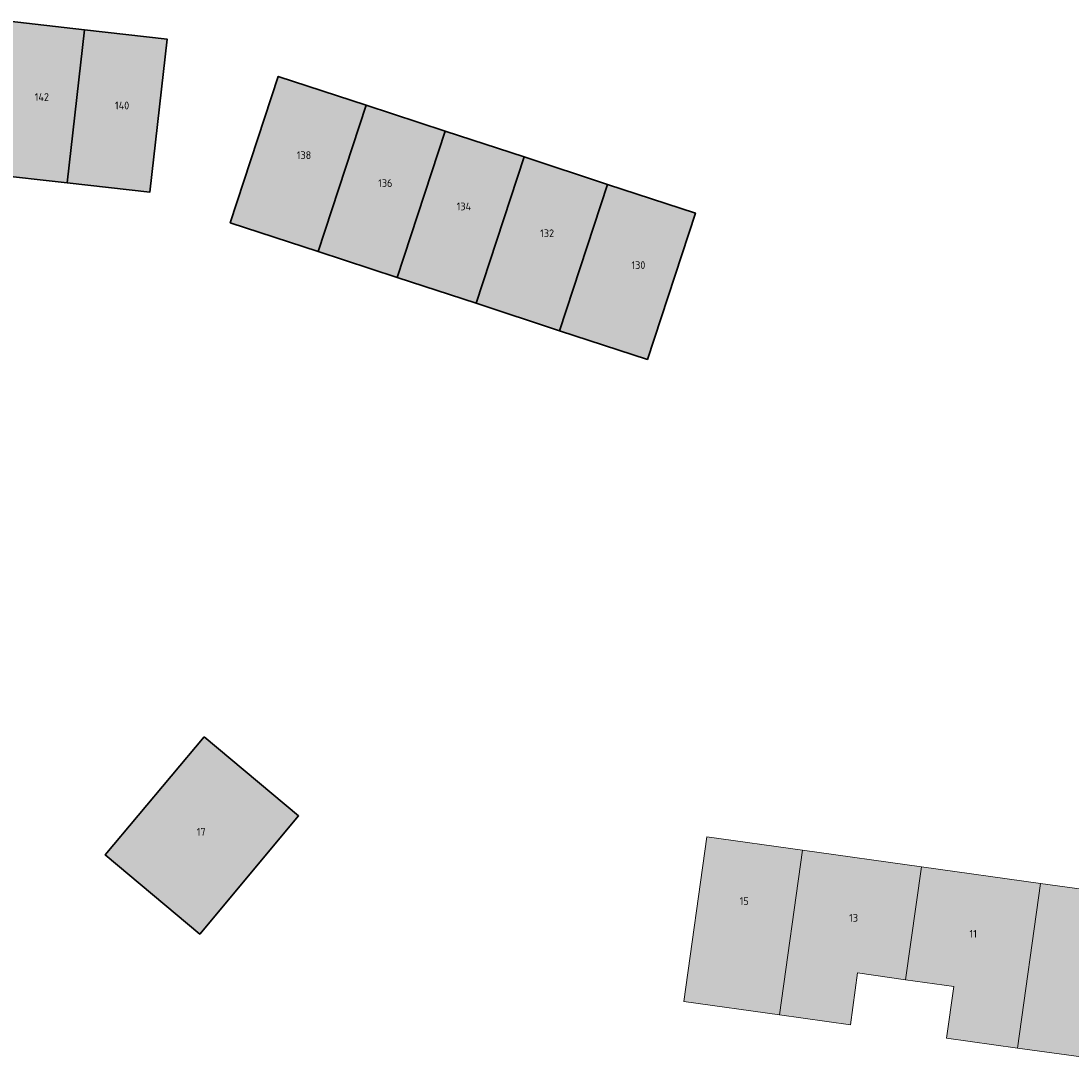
# Model space of a CAD drawing. Header units: metres. Extents: x 167440 to 167858, y 462545 to 462910.
# Tile 3 of 14: x 167590 to 167658, y 462550 to 462618. Entities that reach past the tile are written whole.
import ezdxf

# ---------------------------------------------------------------- set-up
doc = ezdxf.new("R2010")
doc.units = ezdxf.units.M
doc.header["$LTSCALE"] = 0.2
for name, color, linetype, lineweight in [('B-RO-OG-BEBOUWING_HUISNUMMER-T18', 10, 'Continuous', 18), ('B-RO-OG-BEBOUWING_WONINGBOUW-A', 254, 'Continuous', 18), ('B-RO-OG-BEBOUWING_WONINGBOUW-G', 5, 'Continuous', 18)]:
    doc.layers.add(name, color=color, linetype=linetype, lineweight=lineweight)
doc.styles.add('NLCS-ISO-M200-T25', font='NLCS-ISO.ttf', dxfattribs={"height": 0.5})

msp = doc.modelspace()

# ---------------------------------------------------------------- hatches: boundary and pattern name
at = {"layer": 'B-RO-OG-BEBOUWING_WONINGBOUW-A'}
h = msp.add_hatch(color=256, dxfattribs=at)
h.dxf.hatch_style = 1
h.paths.add_polyline_path([(167592.565, 462607.139), (167587.496, 462607.707), (167588.609, 462617.645), (167593.678, 462617.077)])
h = msp.add_hatch(color=256, dxfattribs=at)
h.dxf.hatch_style = 1
h.paths.add_polyline_path([(167592.565, 462607.139), (167597.931, 462606.538), (167599.044, 462616.476), (167593.678, 462617.077)])
h = msp.add_hatch(color=256, dxfattribs=at)
h.dxf.hatch_style = 1
h.paths.add_polyline_path([(167608.852, 462602.68), (167603.151, 462604.55), (167606.267, 462614.052), (167611.968, 462612.182)])
h = msp.add_hatch(color=256, dxfattribs=at)
h.dxf.hatch_style = 1
h.paths.add_polyline_path([(167613.983, 462600.997), (167608.852, 462602.68), (167611.968, 462612.182), (167617.099, 462610.499)])
h = msp.add_hatch(color=256, dxfattribs=at)
h.dxf.hatch_style = 1
h.paths.add_polyline_path([(167619.114, 462599.315), (167613.983, 462600.997), (167617.099, 462610.499), (167622.23, 462608.817)])
h = msp.add_hatch(color=256, dxfattribs=at)
h.dxf.hatch_style = 1
h.paths.add_polyline_path([(167624.53, 462597.538), (167619.114, 462599.315), (167622.23, 462608.817), (167627.646, 462607.04)])
h = msp.add_hatch(color=256, dxfattribs=at)
h.dxf.hatch_style = 1
h.paths.add_polyline_path([(167624.53, 462597.538), (167630.231, 462595.669), (167633.348, 462605.171), (167627.646, 462607.04)])
h = msp.add_hatch(color=256, dxfattribs=at)
h.dxf.hatch_style = 1
h.paths.add_polyline_path([(167601.455, 462571.168), (167607.587, 462566.031), (167601.165, 462558.365), (167595.033, 462563.503)])
h = msp.add_hatch(color=256, dxfattribs=at)
h.dxf.hatch_style = 1
h.paths.add_polyline_path([(167634.089, 462564.672), (167632.599, 462553.975), (167638.809, 462553.11), (167640.299, 462563.807)])
h = msp.add_hatch(color=256, dxfattribs=at)
h.dxf.hatch_style = 1
h.paths.add_polyline_path([(167640.299, 462563.807), (167648.024, 462562.731), (167647.003, 462555.402), (167643.884, 462555.836), (167643.415, 462552.469), (167638.809, 462553.11)])
h = msp.add_hatch(color=256, dxfattribs=at)
h.dxf.hatch_style = 1
h.paths.add_polyline_path([(167655.75, 462561.655), (167648.024, 462562.731), (167647.003, 462555.402), (167650.123, 462554.967), (167649.654, 462551.6), (167654.26, 462550.958)])
h = msp.add_hatch(color=256, dxfattribs=at)
h.dxf.hatch_style = 1
h.paths.add_polyline_path([(167655.75, 462561.655), (167663.475, 462560.579), (167662.454, 462553.25), (167659.334, 462553.684), (167658.865, 462550.317), (167654.26, 462550.958)])

# ---------------------------------------------------------------- linework, layer by layer
at = {"layer": 'B-RO-OG-BEBOUWING_WONINGBOUW-G', "lineweight": 30}
for points in [[(167592.565, 462607.139), (167587.496, 462607.707), (167588.609, 462617.645), (167593.678, 462617.077)], [(167592.565, 462607.139), (167597.931, 462606.538), (167599.044, 462616.476), (167593.678, 462617.077)], [(167608.852, 462602.68), (167603.151, 462604.55), (167606.267, 462614.052), (167611.968, 462612.182)], [(167613.983, 462600.997), (167608.852, 462602.68), (167611.968, 462612.182), (167617.099, 462610.499)], [(167619.114, 462599.315), (167613.983, 462600.997), (167617.099, 462610.499), (167622.23, 462608.817)], [(167624.53, 462597.538), (167619.114, 462599.315), (167622.23, 462608.817), (167627.646, 462607.04)], [(167624.53, 462597.538), (167630.231, 462595.669), (167633.348, 462605.171), (167627.646, 462607.04)], [(167601.455, 462571.168), (167607.587, 462566.031), (167601.165, 462558.365), (167595.033, 462563.503)]]:
    msp.add_lwpolyline(points, close=True, dxfattribs=at)
at = {"layer": 'B-RO-OG-BEBOUWING_WONINGBOUW-G'}
for points in [[(167634.089, 462564.672), (167632.599, 462553.975), (167638.809, 462553.11), (167640.299, 462563.807)], [(167640.299, 462563.807), (167648.024, 462562.731), (167647.003, 462555.402), (167643.884, 462555.836), (167643.415, 462552.469), (167638.809, 462553.11)], [(167655.75, 462561.655), (167648.024, 462562.731), (167647.003, 462555.402), (167650.123, 462554.967), (167649.654, 462551.6), (167654.26, 462550.958)], [(167655.75, 462561.655), (167663.475, 462560.579), (167662.454, 462553.25), (167659.334, 462553.684), (167658.865, 462550.317), (167654.26, 462550.958)]]:
    msp.add_lwpolyline(points, close=True, dxfattribs=at)

# ---------------------------------------------------------------- texts
at = {"layer": 'B-RO-OG-BEBOUWING_HUISNUMMER-T18', "char_height": 0.5, "attachment_point": 1, "style": 'NLCS-ISO-M200-T25'}
for s, insert in [('142', (167590.456, 462612.958)), ('140', (167595.664, 462612.41)), ('138', (167607.47, 462609.186)), ('136', (167612.755, 462607.372)), ('134', (167617.854, 462605.857)), ('132', (167623.274, 462604.113)), ('130', (167629.2, 462602.047)), ('17', (167600.974, 462565.248)), ('15', (167636.224, 462560.754)), ('13', (167643.336, 462559.668)), ('11', (167651.151, 462558.633))]:
    msp.add_mtext_dynamic_manual_height_columns(s, width=3.77876, gutter_width=2.5, heights=[0], dxfattribs=dict(at, insert=insert))

doc.saveas('drawing.dxf')
